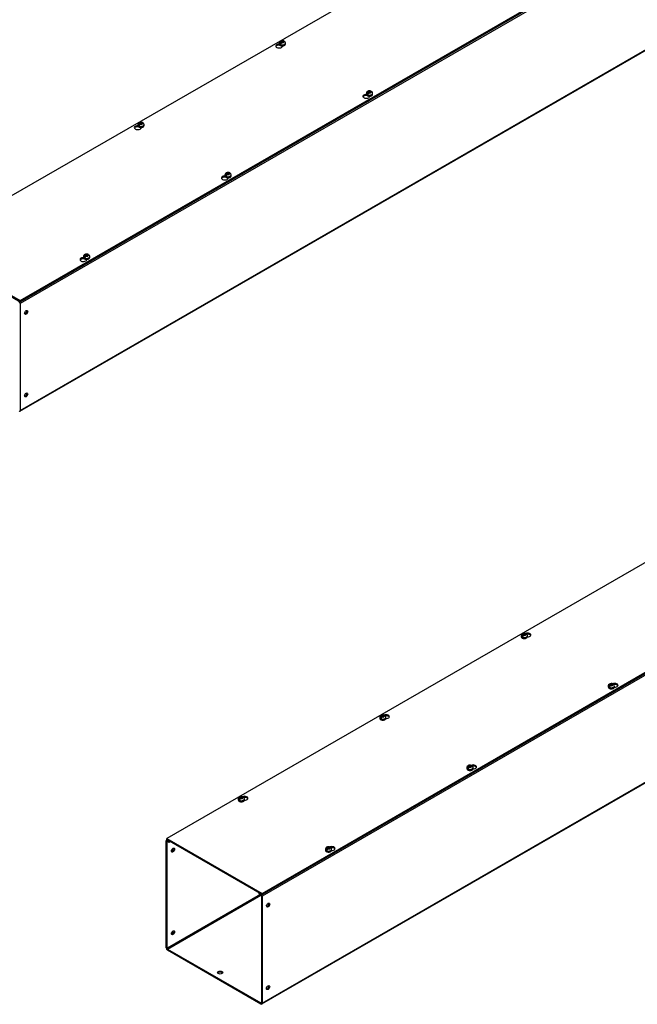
# Model space of a CAD drawing. Header units: inches. Extents: x 1 to 299, y -2 to 199.
# Tile 6 of 9: x 196 to 233, y 104 to 163. Entities that reach past the tile are written whole.
import ezdxf

# ---------------------------------------------------------------- set-up
doc = ezdxf.new("R2010")
doc.units = ezdxf.units.IN
doc.header["$MEASUREMENT"] = 0
for name, color, linetype in [('COM56315-1', 7, 'Continuous'), ('COM56318-1', 7, 'Continuous'), ('Default', 7, 'Continuous'), ('SCS19515', 7, 'Continuous')]:
    doc.layers.add(name, color=color, linetype=linetype)

# ---------------------------------------------------------------- blocks, each defined once
blk = doc.blocks.new('SE2')
at = {"layer": 'COM56315-1', "color": 7, "linetype": 'Continuous'}
for p, q in [((281.055, 195.075), (196.202, 146.085)), ((196.179, 139.621), (281.032, 188.611)), ((196.202, 139.671), (281.055, 188.661)), ((196.202, 146.085), (196.202, 139.671))]:
    blk.add_line(p, q, dxfattribs=at)
for centre, major_axis, start_param, end_param in [((196.125, 146.129), (-0.054, 0.0935), 3.926991, 5.497787), ((196.504, 145.591), (0.067, 0.115), 3.534412, 5.890366), ((196.504, 140.633), (0.067, 0.115), 3.534412, 5.890366), ((196.125, 139.715), (-0.054, 0.0935), 2.356194, 3.926991)]:
    blk.add_ellipse(centre, major_axis=major_axis, ratio=0.57735, start_param=start_param, end_param=end_param, dxfattribs=at)
for centre in [(196.555, 145.561), (196.555, 140.603)]:
    blk.add_ellipse(centre, major_axis=(0.067, 0.115), ratio=0.57735, dxfattribs=at)
at = {"layer": 'COM56318-1', "color": 7, "linetype": 'Continuous'}
for p, q in [((232.869, 174.031), (190.487, 149.562)), ((196.202, 146.263), (238.584, 170.732)), ((196.202, 146.199), (238.584, 170.668)), ((211.754, 161.598), (211.754, 161.624)), ((211.754, 161.598), (211.77, 161.607)), ((211.931, 161.531), (211.931, 161.56)), ((216.982, 158.579), (216.982, 158.605)), ((216.982, 158.579), (216.998, 158.588)), ((217.159, 158.512), (217.159, 158.541)), ((203.269, 156.699), (203.269, 156.725)), ((203.269, 156.699), (203.284, 156.708)), ((203.445, 156.632), (203.445, 156.661)), ((208.497, 153.68), (208.497, 153.706)), ((208.497, 153.68), (208.513, 153.689)), ((208.674, 153.613), (208.674, 153.642)), ((190.487, 149.562), (196.202, 146.263)), ((190.487, 149.498), (196.202, 146.199)), ((200.012, 148.781), (200.012, 148.807)), ((200.012, 148.781), (200.027, 148.79)), ((200.188, 148.714), (200.188, 148.743)), ((196.202, 146.199), (196.202, 146.263))]:
    blk.add_line(p, q, dxfattribs=at)
for centre, major_axis, start_param, end_param in [((211.729, 161.545), (0.203, 0), 1.539186, 6.405229), ((211.729, 161.482), (-0.203, 0), 4.590345, 6.008059), ((216.957, 158.527), (0.203, 0), 1.539186, 6.405229), ((216.957, 158.463), (-0.203, 0), 4.590345, 6.008059), ((203.244, 156.646), (0.203, 0), 1.539186, 6.405229), ((203.244, 156.583), (-0.203, 0), 4.590345, 6.008059), ((208.472, 153.628), (0.203, 0), 1.539186, 6.405229), ((208.472, 153.564), (-0.203, 0), 4.590345, 6.008059), ((199.987, 148.729), (0.203, 0), 1.539186, 6.405229), ((199.987, 148.665), (-0.203, 0), 4.590345, 6.008059)]:
    blk.add_ellipse(centre, major_axis=major_axis, ratio=0.57735, start_param=start_param, end_param=end_param, dxfattribs=at)
at = {"layer": 'SCS19515', "color": 7, "linetype": 'Continuous'}
for p, q in [((211.734, 161.726), (211.734, 161.677)), ((211.842, 161.716), (211.77, 161.675)), ((211.865, 161.791), (211.835, 161.774)), ((211.865, 161.832), (211.935, 161.832)), ((211.865, 161.791), (211.865, 161.832)), ((211.865, 161.791), (211.865, 161.74)), ((211.865, 161.77), (211.935, 161.77)), ((211.877, 161.749), (211.908, 161.767)), ((211.977, 161.767), (211.908, 161.767)), ((211.966, 161.849), (211.935, 161.832)), ((211.935, 161.77), (211.935, 161.832)), ((211.977, 161.795), (211.935, 161.77)), ((211.977, 161.807), (212.008, 161.825)), ((211.977, 161.807), (211.977, 161.767)), ((212.109, 161.677), (212.109, 161.726)), ((216.962, 158.707), (216.962, 158.658)), ((217.07, 158.698), (216.999, 158.657)), ((217.094, 158.773), (217.063, 158.755)), ((217.094, 158.813), (217.163, 158.813)), ((217.094, 158.773), (217.094, 158.813)), ((217.094, 158.773), (217.094, 158.722)), ((217.094, 158.752), (217.163, 158.752)), ((217.105, 158.73), (217.136, 158.748)), ((217.206, 158.748), (217.136, 158.748)), ((217.194, 158.831), (217.163, 158.813)), ((217.163, 158.752), (217.163, 158.813)), ((217.206, 158.776), (217.163, 158.752)), ((217.206, 158.788), (217.237, 158.806)), ((217.206, 158.788), (217.206, 158.748)), ((217.337, 158.658), (217.337, 158.707)), ((203.249, 156.827), (203.249, 156.778)), ((203.356, 156.817), (203.285, 156.776)), ((203.38, 156.892), (203.349, 156.875)), ((203.38, 156.933), (203.45, 156.933)), ((203.38, 156.892), (203.38, 156.933)), ((203.38, 156.892), (203.38, 156.841)), ((203.38, 156.871), (203.45, 156.871)), ((203.392, 156.85), (203.423, 156.868)), ((203.492, 156.868), (203.423, 156.868)), ((203.481, 156.95), (203.45, 156.933)), ((203.45, 156.871), (203.45, 156.933)), ((203.492, 156.896), (203.45, 156.871)), ((203.492, 156.908), (203.523, 156.926)), ((203.492, 156.908), (203.492, 156.868)), ((203.624, 156.778), (203.624, 156.827)), ((208.477, 153.808), (208.477, 153.759)), ((208.585, 153.799), (208.513, 153.758)), ((208.608, 153.874), (208.578, 153.856)), ((208.608, 153.914), (208.678, 153.914)), ((208.608, 153.874), (208.608, 153.914)), ((208.608, 153.874), (208.608, 153.823)), ((208.608, 153.853), (208.678, 153.853)), ((208.62, 153.832), (208.651, 153.849)), ((208.72, 153.849), (208.651, 153.849)), ((208.709, 153.932), (208.678, 153.914)), ((208.678, 153.853), (208.678, 153.914)), ((208.72, 153.877), (208.678, 153.853)), ((208.72, 153.889), (208.751, 153.907)), ((208.72, 153.889), (208.72, 153.849)), ((208.852, 153.759), (208.852, 153.808)), ((200.123, 148.975), (200.092, 148.957)), ((200.123, 149.015), (200.193, 149.015)), ((200.123, 148.975), (200.123, 149.015)), ((200.123, 148.975), (200.123, 148.924)), ((200.123, 148.954), (200.193, 148.954)), ((200.135, 148.933), (200.166, 148.95)), ((200.235, 148.95), (200.166, 148.95)), ((200.224, 149.033), (200.193, 149.015)), ((200.193, 148.954), (200.193, 149.015)), ((200.235, 148.978), (200.193, 148.954)), ((200.235, 148.99), (200.266, 149.008)), ((200.235, 148.99), (200.235, 148.95)), ((199.992, 148.909), (199.992, 148.86)), ((200.099, 148.9), (200.028, 148.859)), ((200.367, 148.86), (200.367, 148.909))]:
    blk.add_line(p, q, dxfattribs=at)
for centre, radius, start, end in [((211.912, 161.653), 0.144, 122.64314, 170.97254), ((211.955, 161.628), 0.144, 122.64346, 170.97222), ((211.984, 161.727), 0.124, 358.79356, 53.0062), ((217.14, 158.634), 0.144, 122.64314, 170.97254), ((217.183, 158.61), 0.144, 122.64346, 170.97222), ((217.213, 158.709), 0.124, 358.79356, 53.0062), ((203.427, 156.754), 0.144, 122.64314, 170.97254), ((203.469, 156.729), 0.144, 122.64346, 170.97222), ((203.499, 156.828), 0.124, 358.79356, 53.0062), ((208.655, 153.735), 0.144, 122.64314, 170.97254), ((208.698, 153.711), 0.144, 122.64346, 170.97222), ((208.727, 153.81), 0.124, 358.79356, 53.0062), ((200.17, 148.836), 0.144, 122.64314, 170.97254), ((200.212, 148.812), 0.144, 122.64346, 170.97222), ((200.242, 148.911), 0.124, 358.79356, 53.0062)]:
    blk.add_arc(centre, radius, start, end, dxfattribs=at)
for centre, major_axis, start_param, end_param in [((211.921, 161.726), (0.187, 0), 3.141161, 6.278747), ((211.921, 161.677), (-0.187, 0), 0, 3.141593), ((211.921, 161.738), (-0.186, 0), 0.623612, 0.947184), ((211.921, 161.799), (0.0975, 0), 1.098165, 3.614224), ((211.921, 161.799), (-0.0975, 0), 1.098165, 3.614224), ((211.921, 161.677), (-0.187, 0), 3.141593, 3.16457), ((217.15, 158.707), (0.187, 0), 3.141161, 6.278747), ((217.15, 158.658), (-0.188, 0), 0, 3.141593), ((217.15, 158.719), (-0.186, 0), 0.623612, 0.947184), ((217.15, 158.781), (0.0975, 0), 1.098165, 3.614224), ((217.15, 158.781), (-0.0975, 0), 1.098165, 3.614224), ((217.15, 158.658), (-0.188, 0), 3.141593, 3.16457), ((203.436, 156.827), (0.187, 0), 3.141161, 6.278747), ((203.436, 156.778), (-0.188, 0), 0, 3.141593), ((203.436, 156.839), (-0.186, 0), 0.623612, 0.947184), ((203.436, 156.9), (0.0975, 0), 1.098165, 3.614224), ((203.436, 156.9), (-0.0975, 0), 1.098165, 3.614224), ((203.436, 156.778), (-0.188, 0), 3.141593, 3.16457), ((208.664, 153.808), (0.188, 0), 3.141161, 6.278747), ((208.664, 153.759), (-0.188, 0), 0, 3.141593), ((208.664, 153.82), (-0.186, 0), 0.623612, 0.947184), ((208.664, 153.882), (0.0975, 0), 1.098165, 3.614224), ((208.664, 153.882), (-0.0975, 0), 1.098165, 3.614224), ((208.664, 153.759), (-0.188, 0), 3.141593, 3.16457), ((200.179, 148.983), (0.0975, 0), 1.098165, 3.614224), ((200.179, 148.983), (-0.0975, 0), 1.098165, 3.614224), ((200.179, 148.909), (0.187, 0), 3.141161, 6.278747), ((200.179, 148.86), (-0.188, 0), 0, 3.141593), ((200.179, 148.921), (-0.186, 0), 0.623612, 0.947184), ((200.179, 148.86), (-0.188, 0), 3.141593, 3.16457)]:
    blk.add_ellipse(centre, major_axis=major_axis, ratio=0.57735, start_param=start_param, end_param=end_param, dxfattribs=at)
for points, knots in [([(212.008, 161.856), (211.999, 161.859), (211.98, 161.866), (211.944, 161.872), (211.904, 161.872), (211.864, 161.867), (211.827, 161.854), (211.795, 161.837), (211.769, 161.815), (211.75, 161.789), (211.738, 161.761), (211.733, 161.738), (211.734, 161.727), (211.734, 161.726)], [0, 0, 0, 0, 0.07566, 0.183275, 0.291699, 0.401888, 0.51547, 0.619185, 0.716865, 0.809388, 0.899112, 0.987788, 1, 1, 1, 1]), ([(211.735, 161.678), (211.735, 161.671), (211.735, 161.658), (211.744, 161.635), (211.76, 161.613), (211.784, 161.594), (211.814, 161.578), (211.849, 161.566), (211.887, 161.559), (211.927, 161.557), (211.967, 161.56), (212.005, 161.569), (212.039, 161.582), (212.068, 161.6), (212.09, 161.622), (212.104, 161.645), (212.11, 161.666), (212.108, 161.676), (212.108, 161.68)], [0, 0, 0, 0, 0.041802, 0.103676, 0.166363, 0.231982, 0.30018, 0.369304, 0.438274, 0.507063, 0.575877, 0.644932, 0.714494, 0.78482, 0.85576, 0.917381, 0.976829, 1, 1, 1, 1]), ([(212.03, 161.825), (212.03, 161.829), (212.029, 161.833), (212.026, 161.84), (212.024, 161.843), (212.021, 161.848), (212.018, 161.85), (212.013, 161.854), (212.011, 161.855), (212.005, 161.858), (212.002, 161.858), (211.995, 161.859), (211.992, 161.858), (211.985, 161.857), (211.981, 161.856), (211.973, 161.853), (211.97, 161.852), (211.966, 161.849)], [0, 0, 0, 0, 0.125, 0.125, 0.25, 0.25, 0.375, 0.375, 0.5, 0.5, 0.625, 0.625, 0.75, 0.75, 0.875, 0.875, 1, 1, 1, 1]), ([(212.008, 161.825), (212.012, 161.827), (212.016, 161.829), (212.023, 161.832), (212.027, 161.833), (212.034, 161.834), (212.038, 161.834), (212.044, 161.834), (212.047, 161.833), (212.053, 161.831), (212.056, 161.829), (212.059, 161.827), (212.059, 161.827), (212.059, 161.827)], [0, 0, 0, 0, 0.125, 0.125, 0.25, 0.25, 0.375, 0.375, 0.5, 0.5, 0.625, 0.625, 0.6404323, 0.6404323, 0.6404323, 0.6404323]), ([(217.236, 158.837), (217.227, 158.841), (217.208, 158.848), (217.172, 158.853), (217.132, 158.854), (217.092, 158.848), (217.055, 158.836), (217.023, 158.818), (216.998, 158.796), (216.978, 158.771), (216.966, 158.742), (216.961, 158.72), (216.963, 158.709), (216.963, 158.707)], [0, 0, 0, 0, 0.07566, 0.183275, 0.291699, 0.401888, 0.51547, 0.619185, 0.716865, 0.809388, 0.899112, 0.987788, 1, 1, 1, 1]), ([(216.963, 158.659), (216.963, 158.653), (216.963, 158.639), (216.972, 158.617), (216.989, 158.595), (217.012, 158.575), (217.042, 158.559), (217.077, 158.547), (217.116, 158.54), (217.156, 158.538), (217.195, 158.542), (217.233, 158.55), (217.267, 158.564), (217.297, 158.582), (217.319, 158.603), (217.332, 158.627), (217.338, 158.647), (217.337, 158.658), (217.336, 158.661)], [0, 0, 0, 0, 0.041802, 0.103676, 0.166363, 0.231982, 0.30018, 0.369304, 0.438274, 0.507063, 0.575877, 0.644932, 0.714494, 0.78482, 0.85576, 0.917381, 0.976829, 1, 1, 1, 1]), ([(217.259, 158.807), (217.258, 158.811), (217.257, 158.814), (217.254, 158.821), (217.253, 158.824), (217.249, 158.829), (217.247, 158.832), (217.242, 158.835), (217.239, 158.837), (217.233, 158.839), (217.23, 158.84), (217.223, 158.84), (217.22, 158.84), (217.213, 158.839), (217.209, 158.838), (217.202, 158.835), (217.198, 158.833), (217.194, 158.831)], [0, 0, 0, 0, 0.125, 0.125, 0.25, 0.25, 0.375, 0.375, 0.5, 0.5, 0.625, 0.625, 0.75, 0.75, 0.875, 0.875, 1, 1, 1, 1]), ([(217.237, 158.806), (217.24, 158.808), (217.244, 158.81), (217.252, 158.813), (217.255, 158.814), (217.262, 158.815), (217.266, 158.816), (217.273, 158.815), (217.276, 158.815), (217.281, 158.812), (217.284, 158.811), (217.287, 158.809), (217.287, 158.809), (217.288, 158.808)], [0, 0, 0, 0, 0.125, 0.125, 0.25, 0.25, 0.375, 0.375, 0.5, 0.5, 0.625, 0.625, 0.6404323, 0.6404323, 0.6404323, 0.6404323]), ([(203.523, 156.957), (203.513, 156.96), (203.495, 156.967), (203.458, 156.973), (203.419, 156.973), (203.378, 156.968), (203.341, 156.955), (203.309, 156.938), (203.284, 156.916), (203.265, 156.89), (203.253, 156.862), (203.248, 156.839), (203.249, 156.828), (203.249, 156.827)], [0, 0, 0, 0, 0.07566, 0.183275, 0.291699, 0.401888, 0.51547, 0.619185, 0.716865, 0.809388, 0.899112, 0.987788, 1, 1, 1, 1]), ([(203.25, 156.779), (203.249, 156.772), (203.249, 156.759), (203.259, 156.736), (203.275, 156.714), (203.299, 156.695), (203.329, 156.679), (203.364, 156.667), (203.402, 156.66), (203.442, 156.658), (203.482, 156.661), (203.519, 156.67), (203.554, 156.683), (203.583, 156.701), (203.605, 156.723), (203.618, 156.746), (203.624, 156.767), (203.623, 156.777), (203.623, 156.781)], [0, 0, 0, 0, 0.041802, 0.103676, 0.166363, 0.231982, 0.30018, 0.369304, 0.438274, 0.507063, 0.575877, 0.644932, 0.714494, 0.78482, 0.85576, 0.917381, 0.976829, 1, 1, 1, 1]), ([(203.545, 156.926), (203.544, 156.93), (203.543, 156.934), (203.541, 156.941), (203.539, 156.944), (203.535, 156.949), (203.533, 156.951), (203.528, 156.955), (203.525, 156.956), (203.52, 156.959), (203.516, 156.959), (203.51, 156.96), (203.506, 156.96), (203.499, 156.958), (203.496, 156.957), (203.488, 156.954), (203.484, 156.953), (203.481, 156.95)], [0, 0, 0, 0, 0.125, 0.125, 0.25, 0.25, 0.375, 0.375, 0.5, 0.5, 0.625, 0.625, 0.75, 0.75, 0.875, 0.875, 1, 1, 1, 1]), ([(203.523, 156.926), (203.527, 156.928), (203.531, 156.93), (203.538, 156.933), (203.542, 156.934), (203.549, 156.935), (203.552, 156.935), (203.559, 156.935), (203.562, 156.934), (203.568, 156.932), (203.571, 156.931), (203.573, 156.928), (203.574, 156.928), (203.574, 156.928)], [0, 0, 0, 0, 0.125, 0.125, 0.25, 0.25, 0.375, 0.375, 0.5, 0.5, 0.625, 0.625, 0.6404323, 0.6404323, 0.6404323, 0.6404323]), ([(208.751, 153.938), (208.742, 153.942), (208.723, 153.949), (208.687, 153.954), (208.647, 153.955), (208.607, 153.949), (208.57, 153.937), (208.538, 153.919), (208.512, 153.897), (208.493, 153.872), (208.481, 153.843), (208.476, 153.821), (208.477, 153.81), (208.477, 153.808)], [0, 0, 0, 0, 0.07566, 0.183275, 0.291699, 0.401888, 0.51547, 0.619185, 0.716865, 0.809388, 0.899112, 0.987788, 1, 1, 1, 1]), ([(208.478, 153.76), (208.478, 153.754), (208.478, 153.74), (208.487, 153.718), (208.503, 153.696), (208.527, 153.676), (208.557, 153.66), (208.592, 153.648), (208.63, 153.641), (208.67, 153.64), (208.71, 153.643), (208.748, 153.651), (208.782, 153.665), (208.811, 153.683), (208.833, 153.704), (208.847, 153.728), (208.853, 153.748), (208.851, 153.759), (208.851, 153.762)], [0, 0, 0, 0, 0.041802, 0.103676, 0.166363, 0.231982, 0.30018, 0.369304, 0.438274, 0.507063, 0.575877, 0.644932, 0.714494, 0.78482, 0.85576, 0.917381, 0.976829, 1, 1, 1, 1]), ([(208.773, 153.908), (208.773, 153.912), (208.772, 153.915), (208.769, 153.922), (208.767, 153.925), (208.764, 153.93), (208.761, 153.933), (208.756, 153.936), (208.754, 153.938), (208.748, 153.94), (208.745, 153.941), (208.738, 153.941), (208.735, 153.941), (208.728, 153.94), (208.724, 153.939), (208.716, 153.936), (208.713, 153.934), (208.709, 153.932)], [0, 0, 0, 0, 0.125, 0.125, 0.25, 0.25, 0.375, 0.375, 0.5, 0.5, 0.625, 0.625, 0.75, 0.75, 0.875, 0.875, 1, 1, 1, 1]), ([(208.751, 153.907), (208.755, 153.909), (208.759, 153.911), (208.766, 153.914), (208.77, 153.915), (208.777, 153.916), (208.781, 153.917), (208.787, 153.916), (208.79, 153.916), (208.796, 153.913), (208.799, 153.912), (208.802, 153.91), (208.802, 153.91), (208.802, 153.909)], [0, 0, 0, 0, 0.125, 0.125, 0.25, 0.25, 0.375, 0.375, 0.5, 0.5, 0.625, 0.625, 0.6404323, 0.6404323, 0.6404323, 0.6404323]), ([(200.266, 149.039), (200.256, 149.043), (200.238, 149.05), (200.202, 149.055), (200.162, 149.056), (200.121, 149.05), (200.084, 149.038), (200.052, 149.02), (200.027, 148.998), (200.008, 148.973), (199.996, 148.944), (199.991, 148.922), (199.992, 148.911), (199.992, 148.909)], [0, 0, 0, 0, 0.07566, 0.183275, 0.291699, 0.401888, 0.51547, 0.619185, 0.716865, 0.809388, 0.899112, 0.987788, 1, 1, 1, 1]), ([(200.288, 149.009), (200.287, 149.013), (200.286, 149.016), (200.284, 149.023), (200.282, 149.026), (200.278, 149.031), (200.276, 149.034), (200.271, 149.037), (200.269, 149.039), (200.263, 149.041), (200.259, 149.042), (200.253, 149.042), (200.249, 149.042), (200.242, 149.041), (200.239, 149.04), (200.231, 149.037), (200.227, 149.035), (200.224, 149.033)], [0, 0, 0, 0, 0.125, 0.125, 0.25, 0.25, 0.375, 0.375, 0.5, 0.5, 0.625, 0.625, 0.75, 0.75, 0.875, 0.875, 1, 1, 1, 1]), ([(200.266, 149.008), (200.27, 149.01), (200.274, 149.012), (200.281, 149.015), (200.285, 149.016), (200.292, 149.017), (200.295, 149.018), (200.302, 149.017), (200.305, 149.017), (200.311, 149.014), (200.314, 149.013), (200.316, 149.011), (200.317, 149.011), (200.317, 149.01)], [0, 0, 0, 0, 0.125, 0.125, 0.25, 0.25, 0.375, 0.375, 0.5, 0.5, 0.625, 0.625, 0.6404323, 0.6404323, 0.6404323, 0.6404323]), ([(199.993, 148.861), (199.993, 148.855), (199.992, 148.841), (200.002, 148.819), (200.018, 148.797), (200.042, 148.777), (200.072, 148.761), (200.107, 148.749), (200.145, 148.742), (200.185, 148.741), (200.225, 148.744), (200.262, 148.752), (200.297, 148.766), (200.326, 148.784), (200.348, 148.805), (200.361, 148.829), (200.367, 148.849), (200.366, 148.86), (200.366, 148.863)], [0, 0, 0, 0, 0.041802, 0.103676, 0.166363, 0.231982, 0.30018, 0.369304, 0.438274, 0.507063, 0.575877, 0.644932, 0.714494, 0.78482, 0.85576, 0.917381, 0.976829, 1, 1, 1, 1])]:
    blk.add_open_spline(points, degree=3, knots=knots, dxfattribs=at)
blk = doc.blocks.new('SE3')
at = {"layer": 'COM56315-1', "color": 7, "linetype": 'Continuous'}
for p, q in [((295.566, 159.503), (210.714, 110.513)), ((210.714, 104.099), (295.566, 153.089)), ((210.691, 104.05), (295.544, 153.039)), ((204.955, 107.424), (204.955, 113.838)), ((205.022, 113.913), (204.977, 113.888)), ((205.006, 113.809), (205.031, 113.824)), ((205.006, 107.394), (205.006, 113.809)), ((205.053, 113.895), (205.031, 113.882)), ((205.031, 113.882), (205.132, 113.824)), ((205.031, 113.824), (205.132, 113.766)), ((205.132, 113.824), (205.154, 113.837)), ((205.132, 113.766), (205.132, 113.824)), ((205.132, 113.766), (205.205, 113.808)), ((210.586, 110.616), (205.006, 107.394)), ((205.031, 107.35), (210.637, 110.587)), ((210.559, 110.716), (210.537, 110.704)), ((210.537, 110.704), (210.637, 110.646)), ((210.537, 110.645), (210.537, 110.704)), ((210.537, 110.645), (210.637, 110.587)), ((210.637, 110.646), (210.659, 110.659)), ((210.663, 110.543), (210.663, 104.128)), ((210.714, 110.513), (210.714, 104.099)), ((205.031, 107.35), (210.637, 104.114)), ((205.031, 107.292), (210.637, 104.055)), ((210.663, 104.128), (210.637, 104.114))]:
    blk.add_line(p, q, dxfattribs=at)
for centre, major_axis, start_param, end_param in [((205.031, 113.794), (0.054, -0.0935), 2.356194, 3.926991), ((205.031, 113.794), (0.018, -0.0312), 2.356194, 3.926991), ((205.309, 113.314), (0.067, 0.115), 3.534412, 5.890366), ((210.637, 110.558), (-0.054, 0.0935), 3.926991, 5.497787), ((210.637, 110.558), (-0.018, 0.0312), 3.926991, 5.497787), ((211.016, 110.019), (-0.067, -0.115), 0.392819, 2.748773), ((205.309, 108.356), (0.067, 0.115), 3.534412, 5.890366), ((205.031, 107.38), (-0.054, 0.0935), 0.785398, 2.356194), ((205.031, 107.38), (-0.018, 0.0312), 0.785398, 2.356194), ((208.188, 105.877), (-0.156, 0), 3.473487, 5.951291), ((211.016, 105.061), (-0.067, -0.115), 0.392819, 2.748773), ((210.637, 104.143), (-0.018, 0.0312), 2.356194, 3.926991), ((210.637, 104.143), (-0.054, 0.0935), 2.356194, 3.926991)]:
    blk.add_ellipse(centre, major_axis=major_axis, ratio=0.57735, start_param=start_param, end_param=end_param, dxfattribs=at)
for centre, major_axis in [((205.359, 113.285), (0.067, 0.115)), ((211.067, 109.989), (-0.066, -0.115)), ((205.359, 108.327), (0.067, 0.115)), ((208.188, 105.936), (-0.156, 0)), ((211.067, 105.032), (-0.067, -0.115))]:
    blk.add_ellipse(centre, major_axis=major_axis, ratio=0.57735, dxfattribs=at)
at = {"layer": 'COM56318-1', "color": 7, "linetype": 'Continuous'}
for p, q in [((247.381, 138.46), (204.999, 113.99)), ((210.714, 110.691), (253.096, 135.16)), ((210.714, 110.627), (253.096, 135.097)), ((204.999, 113.99), (210.714, 110.691)), ((204.999, 113.926), (204.999, 113.99)), ((204.999, 113.926), (210.714, 110.627)), ((210.714, 110.627), (210.714, 110.691))]:
    blk.add_line(p, q, dxfattribs=at)
for centre, major_axis, start_param, end_param in [((226.626, 126.196), (-0.203, 0), 1.523242, 5.340551), ((226.626, 126.132), (0.203, 0), 0.275127, 1.793174), ((231.854, 123.177), (-0.203, 0), 1.523242, 5.340551), ((231.854, 123.113), (0.203, 0), 0.275127, 1.793174), ((218.14, 121.297), (-0.203, 0), 1.523242, 5.340551), ((218.14, 121.233), (0.203, 0), 0.275127, 1.793174), ((223.369, 118.278), (-0.203, 0), 1.523242, 5.340551), ((223.369, 118.214), (0.203, 0), 0.275127, 1.793174), ((209.655, 116.398), (-0.203, 0), 1.523242, 5.340551), ((209.655, 116.334), (0.203, 0), 0.275127, 1.793174), ((214.883, 113.379), (-0.203, 0), 1.523242, 5.340551), ((214.883, 113.315), (0.203, 0), 0.275127, 1.793174)]:
    blk.add_ellipse(centre, major_axis=major_axis, ratio=0.57735, start_param=start_param, end_param=end_param, dxfattribs=at)
at = {"layer": 'SCS19515', "color": 7, "linetype": 'Continuous'}
for p, q in [((226.246, 126.154), (226.246, 126.105)), ((226.354, 126.145), (226.282, 126.103)), ((226.377, 126.22), (226.347, 126.202)), ((226.377, 126.26), (226.447, 126.26)), ((226.377, 126.22), (226.377, 126.26)), ((226.377, 126.22), (226.377, 126.169)), ((226.377, 126.198), (226.447, 126.198)), ((226.389, 126.177), (226.42, 126.195)), ((226.489, 126.195), (226.42, 126.195)), ((226.478, 126.277), (226.447, 126.26)), ((226.447, 126.198), (226.447, 126.26)), ((226.489, 126.223), (226.447, 126.198)), ((226.489, 126.235), (226.52, 126.253)), ((226.489, 126.235), (226.489, 126.195)), ((226.621, 126.105), (226.621, 126.154)), ((231.474, 123.135), (231.474, 123.086)), ((231.582, 123.126), (231.511, 123.085)), ((231.606, 123.201), (231.575, 123.183)), ((231.606, 123.241), (231.675, 123.241)), ((231.606, 123.201), (231.606, 123.241)), ((231.606, 123.201), (231.606, 123.15)), ((231.606, 123.18), (231.675, 123.18)), ((231.617, 123.159), (231.648, 123.176)), ((231.718, 123.176), (231.648, 123.176)), ((231.706, 123.259), (231.675, 123.241)), ((231.675, 123.18), (231.675, 123.241)), ((231.718, 123.204), (231.675, 123.18)), ((231.718, 123.217), (231.749, 123.234)), ((231.718, 123.217), (231.718, 123.176)), ((231.849, 123.086), (231.849, 123.135)), ((217.761, 121.255), (217.761, 121.206)), ((217.868, 121.246), (217.797, 121.204)), ((217.892, 121.321), (217.861, 121.303)), ((217.892, 121.361), (217.962, 121.361)), ((217.892, 121.321), (217.892, 121.361)), ((217.892, 121.321), (217.892, 121.27)), ((217.892, 121.299), (217.962, 121.299)), ((217.904, 121.278), (217.934, 121.296)), ((218.004, 121.296), (217.934, 121.296)), ((217.992, 121.379), (217.962, 121.361)), ((217.962, 121.299), (217.962, 121.361)), ((218.004, 121.324), (217.962, 121.299)), ((218.004, 121.336), (218.035, 121.354)), ((218.004, 121.336), (218.004, 121.296)), ((218.136, 121.206), (218.136, 121.255)), ((222.989, 118.236), (222.989, 118.187)), ((223.097, 118.227), (223.025, 118.186)), ((223.12, 118.302), (223.09, 118.284)), ((223.12, 118.342), (223.19, 118.342)), ((223.12, 118.302), (223.12, 118.342)), ((223.12, 118.302), (223.12, 118.251)), ((223.12, 118.281), (223.19, 118.281)), ((223.132, 118.26), (223.163, 118.277)), ((223.232, 118.277), (223.163, 118.277)), ((223.221, 118.36), (223.19, 118.342)), ((223.19, 118.281), (223.19, 118.342)), ((223.232, 118.305), (223.19, 118.281)), ((223.232, 118.318), (223.263, 118.335)), ((223.232, 118.318), (223.232, 118.277)), ((223.364, 118.187), (223.364, 118.236)), ((209.407, 116.422), (209.376, 116.404)), ((209.407, 116.462), (209.476, 116.462)), ((209.407, 116.422), (209.407, 116.462)), ((209.407, 116.422), (209.407, 116.371)), ((209.507, 116.48), (209.476, 116.462)), ((209.476, 116.401), (209.476, 116.462)), ((209.519, 116.425), (209.476, 116.401)), ((209.519, 116.437), (209.55, 116.455)), ((209.519, 116.437), (209.519, 116.397)), ((209.275, 116.356), (209.275, 116.307)), ((209.383, 116.347), (209.312, 116.305)), ((209.407, 116.401), (209.476, 116.401)), ((209.418, 116.379), (209.449, 116.397)), ((209.519, 116.397), (209.449, 116.397)), ((209.65, 116.307), (209.65, 116.356)), ((214.504, 113.337), (214.504, 113.288)), ((214.611, 113.328), (214.54, 113.287)), ((214.635, 113.403), (214.604, 113.385)), ((214.635, 113.443), (214.705, 113.443)), ((214.635, 113.403), (214.635, 113.443)), ((214.635, 113.403), (214.635, 113.352)), ((214.635, 113.382), (214.705, 113.382)), ((214.647, 113.361), (214.678, 113.378)), ((214.747, 113.378), (214.678, 113.378)), ((214.736, 113.461), (214.705, 113.443)), ((214.705, 113.382), (214.705, 113.443)), ((214.747, 113.406), (214.705, 113.382)), ((214.747, 113.419), (214.778, 113.436)), ((214.747, 113.419), (214.747, 113.378)), ((214.879, 113.288), (214.879, 113.337))]:
    blk.add_line(p, q, dxfattribs=at)
for centre, radius, start, end in [((226.38, 126.153), 0.133, 117.05704, 179.18693), ((226.424, 126.081), 0.144, 122.64314, 170.97254), ((226.433, 126.06), 0.24, 68.80787, 118.23406), ((226.466, 126.056), 0.144, 122.64346, 170.97222), ((226.493, 126.154), 0.127, 359.81006, 52.28505), ((231.608, 123.134), 0.133, 117.05704, 179.18693), ((231.652, 123.062), 0.144, 122.64314, 170.97254), ((231.661, 123.042), 0.24, 68.80787, 118.23406), ((231.695, 123.038), 0.144, 122.64346, 170.97222), ((231.722, 123.136), 0.127, 359.81006, 52.28505), ((217.895, 121.254), 0.133, 117.05704, 179.18693), ((217.939, 121.182), 0.144, 122.64314, 170.97254), ((217.948, 121.161), 0.24, 68.80787, 118.23406), ((217.981, 121.157), 0.144, 122.64346, 170.97222), ((218.008, 121.255), 0.127, 359.81006, 52.28505), ((223.123, 118.235), 0.133, 117.05704, 179.18693), ((223.167, 118.163), 0.144, 122.64314, 170.97254), ((223.176, 118.143), 0.24, 68.80787, 118.23406), ((223.21, 118.139), 0.144, 122.64346, 170.97222), ((223.236, 118.237), 0.127, 359.81006, 52.28505), ((209.409, 116.355), 0.133, 117.05704, 179.18693), ((209.462, 116.262), 0.24, 68.80787, 118.23406), ((209.523, 116.356), 0.127, 359.81006, 52.28505), ((209.453, 116.283), 0.144, 122.64314, 170.97254), ((209.496, 116.258), 0.144, 122.64346, 170.97222), ((214.691, 113.244), 0.24, 68.80787, 118.23406), ((214.638, 113.336), 0.133, 117.05704, 179.18693), ((214.682, 113.264), 0.144, 122.64314, 170.97254), ((214.724, 113.24), 0.144, 122.64346, 170.97222), ((214.751, 113.338), 0.127, 359.81006, 52.28505)]:
    blk.add_arc(centre, radius, start, end, dxfattribs=at)
for centre, major_axis, start_param, end_param in [((226.433, 126.154), (-0.187, 0), 6.278747, 6.283185), ((226.433, 126.154), (-0.187, 0), 0, 3.141161), ((226.433, 126.105), (0.188, 0), 3.141593, 3.16457), ((226.433, 126.105), (0.188, 0), 3.16457, 6.283185), ((226.433, 126.166), (-0.186, 0), 0.623612, 0.947184), ((226.433, 126.227), (0.0975, 0), 1.098165, 3.614224), ((226.433, 126.227), (-0.0975, 0), 1.098165, 3.614224), ((231.662, 123.135), (-0.187, 0), 6.278747, 6.283185), ((231.662, 123.135), (-0.187, 0), 0, 3.141161), ((231.662, 123.086), (0.187, 0), 3.141593, 3.16457), ((231.662, 123.086), (0.187, 0), 3.16457, 6.283185), ((231.662, 123.148), (-0.186, 0), 0.623612, 0.947184), ((231.662, 123.209), (0.0975, 0), 1.098165, 3.614224), ((231.662, 123.209), (-0.0975, 0), 1.098165, 3.614224), ((217.948, 121.255), (-0.187, 0), 6.278747, 6.283185), ((217.948, 121.255), (-0.187, 0), 0, 3.141161), ((217.948, 121.206), (0.188, 0), 3.141593, 3.16457), ((217.948, 121.206), (0.188, 0), 3.16457, 6.283185), ((217.948, 121.267), (-0.186, 0), 0.623612, 0.947184), ((217.948, 121.328), (0.0975, 0), 1.098165, 3.614224), ((217.948, 121.328), (-0.0975, 0), 1.098165, 3.614224), ((223.176, 118.236), (-0.188, 0), 6.278747, 6.283185), ((223.176, 118.236), (-0.188, 0), 0, 3.141161), ((223.176, 118.31), (0.0975, 0), 1.098165, 3.614224), ((223.176, 118.31), (-0.0975, 0), 1.098165, 3.614224), ((223.176, 118.187), (0.188, 0), 3.141593, 3.16457), ((223.176, 118.187), (0.188, 0), 3.16457, 6.283185), ((223.176, 118.249), (-0.186, 0), 0.623612, 0.947184), ((209.463, 116.429), (0.0975, 0), 1.098165, 3.614224), ((209.463, 116.429), (-0.0975, 0), 1.098165, 3.614224), ((209.463, 116.356), (-0.188, 0), 6.278747, 6.283185), ((209.463, 116.356), (-0.188, 0), 0, 3.141161), ((209.463, 116.307), (0.188, 0), 3.141593, 3.16457), ((209.463, 116.307), (0.188, 0), 3.16457, 6.283185), ((209.463, 116.368), (-0.186, 0), 0.623612, 0.947184), ((214.691, 113.411), (0.0975, 0), 1.098165, 3.614224), ((214.691, 113.337), (-0.188, 0), 6.278747, 6.283185), ((214.691, 113.337), (-0.188, 0), 0, 3.141161), ((214.691, 113.288), (0.188, 0), 3.141593, 3.16457), ((214.691, 113.288), (0.188, 0), 3.16457, 6.283185), ((214.691, 113.35), (-0.186, 0), 0.623612, 0.947184), ((214.691, 113.411), (-0.0975, 0), 1.098165, 3.614224)]:
    blk.add_ellipse(centre, major_axis=major_axis, ratio=0.57735, start_param=start_param, end_param=end_param, dxfattribs=at)
for points, knots in [([(226.247, 126.102), (226.247, 126.096), (226.248, 126.083), (226.258, 126.061), (226.275, 126.039), (226.299, 126.02), (226.33, 126.004), (226.365, 125.993), (226.404, 125.987), (226.444, 125.985), (226.484, 125.989), (226.52, 125.998), (226.546, 126.009), (226.558, 126.015), (226.561, 126.017)], [0, 0, 0, 0, 0.054611, 0.139303, 0.225621, 0.316078, 0.409828, 0.504562, 0.599048, 0.693311, 0.787652, 0.882357, 0.972718, 1, 1, 1, 1]), ([(226.542, 126.253), (226.541, 126.257), (226.54, 126.261), (226.538, 126.268), (226.536, 126.271), (226.532, 126.276), (226.53, 126.278), (226.525, 126.282), (226.523, 126.284), (226.517, 126.286), (226.514, 126.286), (226.507, 126.287), (226.504, 126.287), (226.496, 126.285), (226.493, 126.284), (226.485, 126.281), (226.482, 126.28), (226.478, 126.277)], [0, 0, 0, 0, 0.125, 0.125, 0.25, 0.25, 0.375, 0.375, 0.5, 0.5, 0.625, 0.625, 0.75, 0.75, 0.875, 0.875, 1, 1, 1, 1]), ([(226.52, 126.253), (226.524, 126.255), (226.528, 126.257), (226.535, 126.26), (226.539, 126.261), (226.546, 126.262), (226.549, 126.262), (226.556, 126.262), (226.559, 126.261), (226.565, 126.259), (226.568, 126.258), (226.571, 126.256), (226.571, 126.255), (226.571, 126.255)], [0, 0, 0, 0, 0.125, 0.125, 0.25, 0.25, 0.375, 0.375, 0.5, 0.5, 0.625, 0.625, 0.6405235, 0.6405235, 0.6405235, 0.6405235]), ([(226.561, 126.017), (226.566, 126.02), (226.58, 126.029), (226.6, 126.047), (226.614, 126.07), (226.621, 126.09), (226.62, 126.101), (226.62, 126.104)], [0, 0, 0, 0, 0.148729, 0.429797, 0.676739, 0.91417, 1, 1, 1, 1]), ([(231.475, 123.083), (231.475, 123.077), (231.476, 123.064), (231.486, 123.042), (231.503, 123.02), (231.528, 123.001), (231.558, 122.986), (231.594, 122.974), (231.632, 122.968), (231.672, 122.967), (231.712, 122.971), (231.748, 122.98), (231.774, 122.99), (231.786, 122.997), (231.789, 122.998)], [0, 0, 0, 0, 0.054611, 0.139303, 0.225621, 0.316078, 0.409828, 0.504562, 0.599048, 0.693311, 0.787652, 0.882357, 0.972718, 1, 1, 1, 1]), ([(231.77, 123.235), (231.77, 123.239), (231.769, 123.242), (231.766, 123.249), (231.765, 123.252), (231.761, 123.257), (231.759, 123.26), (231.754, 123.264), (231.751, 123.265), (231.745, 123.267), (231.742, 123.268), (231.735, 123.268), (231.732, 123.268), (231.725, 123.267), (231.721, 123.266), (231.714, 123.263), (231.71, 123.261), (231.706, 123.259)], [0, 0, 0, 0, 0.125, 0.125, 0.25, 0.25, 0.375, 0.375, 0.5, 0.5, 0.625, 0.625, 0.75, 0.75, 0.875, 0.875, 1, 1, 1, 1]), ([(231.749, 123.234), (231.752, 123.237), (231.756, 123.238), (231.764, 123.241), (231.767, 123.242), (231.774, 123.244), (231.778, 123.244), (231.784, 123.243), (231.788, 123.243), (231.793, 123.241), (231.796, 123.239), (231.799, 123.237), (231.799, 123.237), (231.799, 123.236)], [0, 0, 0, 0, 0.125, 0.125, 0.25, 0.25, 0.375, 0.375, 0.5, 0.5, 0.625, 0.625, 0.6405235, 0.6405235, 0.6405235, 0.6405235]), ([(231.789, 122.998), (231.795, 123.002), (231.809, 123.01), (231.828, 123.029), (231.843, 123.052), (231.849, 123.072), (231.848, 123.082), (231.848, 123.085)], [0, 0, 0, 0, 0.148729, 0.429797, 0.676739, 0.91417, 1, 1, 1, 1]), ([(217.762, 121.203), (217.762, 121.197), (217.762, 121.184), (217.772, 121.162), (217.79, 121.14), (217.814, 121.121), (217.845, 121.105), (217.88, 121.094), (217.919, 121.088), (217.959, 121.086), (217.998, 121.09), (218.035, 121.099), (218.061, 121.11), (218.072, 121.116), (218.075, 121.118)], [0, 0, 0, 0, 0.054611, 0.139303, 0.225621, 0.316078, 0.409828, 0.504562, 0.599048, 0.693311, 0.787652, 0.882357, 0.972718, 1, 1, 1, 1]), ([(218.057, 121.354), (218.056, 121.358), (218.055, 121.362), (218.053, 121.369), (218.051, 121.372), (218.047, 121.377), (218.045, 121.379), (218.04, 121.383), (218.037, 121.385), (218.031, 121.387), (218.028, 121.387), (218.022, 121.388), (218.018, 121.388), (218.011, 121.386), (218.007, 121.385), (218, 121.383), (217.996, 121.381), (217.992, 121.379)], [0, 0, 0, 0, 0.125, 0.125, 0.25, 0.25, 0.375, 0.375, 0.5, 0.5, 0.625, 0.625, 0.75, 0.75, 0.875, 0.875, 1, 1, 1, 1]), ([(218.035, 121.354), (218.039, 121.356), (218.042, 121.358), (218.05, 121.361), (218.054, 121.362), (218.061, 121.363), (218.064, 121.363), (218.071, 121.363), (218.074, 121.362), (218.08, 121.36), (218.082, 121.359), (218.085, 121.357), (218.086, 121.356), (218.086, 121.356)], [0, 0, 0, 0, 0.125, 0.125, 0.25, 0.25, 0.375, 0.375, 0.5, 0.5, 0.625, 0.625, 0.6405235, 0.6405235, 0.6405235, 0.6405235]), ([(218.075, 121.118), (218.081, 121.121), (218.095, 121.13), (218.115, 121.148), (218.129, 121.171), (218.136, 121.191), (218.135, 121.202), (218.135, 121.205)], [0, 0, 0, 0, 0.148729, 0.429797, 0.676739, 0.91417, 1, 1, 1, 1]), ([(223.285, 118.336), (223.285, 118.34), (223.284, 118.343), (223.281, 118.35), (223.279, 118.353), (223.276, 118.359), (223.273, 118.361), (223.268, 118.365), (223.266, 118.366), (223.26, 118.368), (223.257, 118.369), (223.25, 118.369), (223.247, 118.369), (223.239, 118.368), (223.236, 118.367), (223.228, 118.364), (223.225, 118.362), (223.221, 118.36)], [0, 0, 0, 0, 0.125, 0.125, 0.25, 0.25, 0.375, 0.375, 0.5, 0.5, 0.625, 0.625, 0.75, 0.75, 0.875, 0.875, 1, 1, 1, 1]), ([(223.263, 118.335), (223.267, 118.338), (223.271, 118.339), (223.278, 118.342), (223.282, 118.343), (223.289, 118.345), (223.293, 118.345), (223.299, 118.344), (223.302, 118.344), (223.308, 118.342), (223.311, 118.34), (223.314, 118.338), (223.314, 118.338), (223.314, 118.337)], [0, 0, 0, 0, 0.125, 0.125, 0.25, 0.25, 0.375, 0.375, 0.5, 0.5, 0.625, 0.625, 0.6405235, 0.6405235, 0.6405235, 0.6405235]), ([(222.99, 118.184), (222.99, 118.178), (222.991, 118.165), (223.001, 118.143), (223.018, 118.121), (223.042, 118.102), (223.073, 118.087), (223.108, 118.075), (223.147, 118.069), (223.187, 118.068), (223.227, 118.072), (223.263, 118.081), (223.289, 118.091), (223.301, 118.098), (223.304, 118.099)], [0, 0, 0, 0, 0.054611, 0.139303, 0.225621, 0.316078, 0.409828, 0.504562, 0.599048, 0.693311, 0.787652, 0.882357, 0.972718, 1, 1, 1, 1]), ([(223.304, 118.099), (223.31, 118.103), (223.323, 118.111), (223.343, 118.13), (223.357, 118.153), (223.364, 118.173), (223.363, 118.183), (223.363, 118.187)], [0, 0, 0, 0, 0.148729, 0.429797, 0.676739, 0.91417, 1, 1, 1, 1]), ([(209.572, 116.455), (209.571, 116.459), (209.57, 116.463), (209.567, 116.47), (209.566, 116.473), (209.562, 116.478), (209.56, 116.48), (209.555, 116.484), (209.552, 116.486), (209.546, 116.488), (209.543, 116.488), (209.536, 116.489), (209.533, 116.489), (209.526, 116.487), (209.522, 116.486), (209.515, 116.484), (209.511, 116.482), (209.507, 116.48)], [0, 0, 0, 0, 0.125, 0.125, 0.25, 0.25, 0.375, 0.375, 0.5, 0.5, 0.625, 0.625, 0.75, 0.75, 0.875, 0.875, 1, 1, 1, 1]), ([(209.55, 116.455), (209.553, 116.457), (209.557, 116.459), (209.565, 116.462), (209.568, 116.463), (209.575, 116.464), (209.579, 116.464), (209.586, 116.464), (209.589, 116.463), (209.594, 116.461), (209.597, 116.46), (209.6, 116.458), (209.6, 116.457), (209.601, 116.457)], [0, 0, 0, 0, 0.125, 0.125, 0.25, 0.25, 0.375, 0.375, 0.5, 0.5, 0.625, 0.625, 0.6405235, 0.6405235, 0.6405235, 0.6405235]), ([(209.276, 116.304), (209.276, 116.298), (209.277, 116.285), (209.287, 116.263), (209.304, 116.241), (209.329, 116.222), (209.359, 116.206), (209.395, 116.195), (209.434, 116.189), (209.473, 116.187), (209.513, 116.191), (209.55, 116.2), (209.575, 116.211), (209.587, 116.217), (209.59, 116.219)], [0, 0, 0, 0, 0.054611, 0.139303, 0.225621, 0.316078, 0.409828, 0.504562, 0.599048, 0.693311, 0.787652, 0.882357, 0.972718, 1, 1, 1, 1]), ([(209.59, 116.219), (209.596, 116.222), (209.61, 116.231), (209.629, 116.249), (209.644, 116.272), (209.65, 116.292), (209.65, 116.303), (209.649, 116.306)], [0, 0, 0, 0, 0.148729, 0.429797, 0.676739, 0.91417, 1, 1, 1, 1]), ([(214.8, 113.437), (214.799, 113.441), (214.798, 113.445), (214.796, 113.451), (214.794, 113.454), (214.79, 113.46), (214.788, 113.462), (214.783, 113.466), (214.78, 113.467), (214.775, 113.469), (214.771, 113.47), (214.765, 113.47), (214.761, 113.47), (214.754, 113.469), (214.75, 113.468), (214.743, 113.465), (214.739, 113.463), (214.736, 113.461)], [0, 0, 0, 0, 0.125, 0.125, 0.25, 0.25, 0.375, 0.375, 0.5, 0.5, 0.625, 0.625, 0.75, 0.75, 0.875, 0.875, 1, 1, 1, 1]), ([(214.505, 113.285), (214.505, 113.279), (214.505, 113.266), (214.515, 113.244), (214.533, 113.222), (214.557, 113.203), (214.588, 113.188), (214.623, 113.176), (214.662, 113.17), (214.702, 113.169), (214.741, 113.173), (214.778, 113.182), (214.804, 113.192), (214.815, 113.199), (214.819, 113.2)], [0, 0, 0, 0, 0.054611, 0.139303, 0.225621, 0.316078, 0.409828, 0.504562, 0.599048, 0.693311, 0.787652, 0.882357, 0.972718, 1, 1, 1, 1]), ([(214.778, 113.436), (214.782, 113.439), (214.786, 113.44), (214.793, 113.443), (214.797, 113.444), (214.804, 113.446), (214.807, 113.446), (214.814, 113.445), (214.817, 113.445), (214.823, 113.443), (214.826, 113.441), (214.828, 113.439), (214.829, 113.439), (214.829, 113.439)], [0, 0, 0, 0, 0.125, 0.125, 0.25, 0.25, 0.375, 0.375, 0.5, 0.5, 0.625, 0.625, 0.6405235, 0.6405235, 0.6405235, 0.6405235]), ([(214.819, 113.2), (214.824, 113.204), (214.838, 113.213), (214.858, 113.231), (214.872, 113.254), (214.879, 113.274), (214.878, 113.284), (214.878, 113.288)], [0, 0, 0, 0, 0.148729, 0.429797, 0.676739, 0.91417, 1, 1, 1, 1])]:
    blk.add_open_spline(points, degree=3, knots=knots, dxfattribs=at)

msp = doc.modelspace()

# ---------------------------------------------------------------- block references
at = {"layer": 'Default'}
for name in ['SE2', 'SE3']:
    msp.add_blockref(name, (0, 0), dxfattribs=at)

doc.saveas('drawing.dxf')
